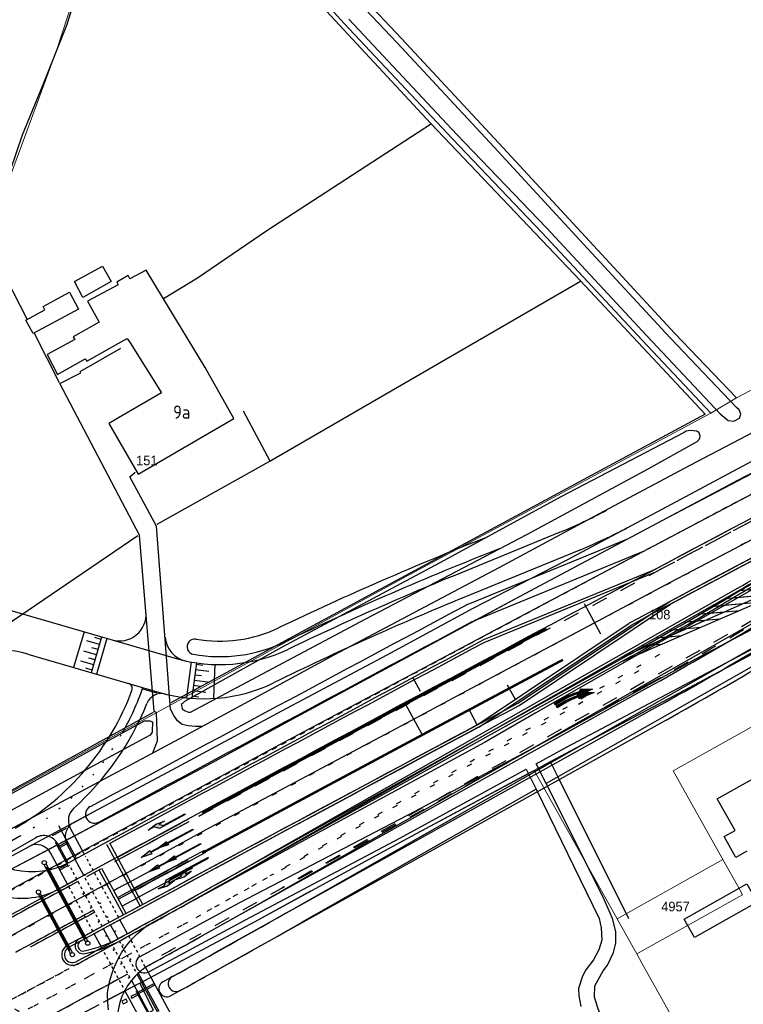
# Model space of a CAD drawing. Header units: metres. Extents: x 233874 to 239264, y 443832 to 448222.
# Tile 94 of 195: x 235767 to 235903, y 445650 to 445835. Entities that reach past the tile are written whole.
import ezdxf
from ezdxf.enums import TextEntityAlignment as Align

# ---------------------------------------------------------------- set-up
doc = ezdxf.new("R2010")
doc.units = ezdxf.units.M
doc.header["$MEASUREMENT"] = 0
for name, pattern in [('DGN3', [54.868356, 36.578904, -18.289452]), ('LIJN05-05', [1, 0.5, -0.5]), ('LIJN1-1', [2, 1, -1]), ('LIJN1-3', [4, 1, -3]), ('LIJNFPAD', [3, 0.3, -2.7])]:
    doc.linetypes.add(name, pattern=pattern)
for name, color, linetype in [('BIJGEBOUW', 4, 'Continuous'), ('DAKRAND', 4, 'Continuous'), ('DAKRAND-BYG', 4, 'Continuous'), ('Goud-kadastrale grenzen', 13, 'Continuous'), ('Goud-markering', 7, 'Continuous'), ('Goud-ontwerp', 2, 'Continuous'), ('Goud-ontwerp-water', 131, 'Continuous'), ('Goud-opstellengtesdef', 30, 'Continuous'), ('HOOFDGEBOUW', 4, 'Continuous'), ('HUISNUMMER', 253, 'Continuous'), ('INSTEEKSLOOT', 153, 'Continuous'), ('KANTVERH', 253, 'Continuous'), ('KANTWATER', 153, 'Continuous'), ('RASTER', 253, 'Continuous'), ('VRI-lantaarns', 162, 'Continuous')]:
    doc.layers.add(name, color=color, linetype=linetype)
for name, color, linetype, lineweight in [('G01 kadestrale perceelsgrens', 73, 'Continuous', 0), ('G02 kadestrale sectiegrens', 73, 'DGN3', 30), ('Z01 perceelnummer', 73, 'Continuous', 13)]:
    doc.layers.add(name, color=color, linetype=linetype, lineweight=lineweight)
doc.layers.add('Goud-hulp', color=210, linetype='Continuous', plot=False)
doc.styles.get("Standard").update_dxf_attribs({"font": 'iso.shx'})
doc.styles.add('Styledgn001', font='dgn001.shx')
doc.linetypes.add('HAAIETAND50-R', pattern='A,0,-0.25,[122,wocad.shx,S=0.1,R=180,X=0,Y=0],-0.75', length=1)

# ---------------------------------------------------------------- blocks, each defined once
blk = doc.blocks.new('*U37')
at = {"layer": 'VRI-lantaarns', "color": 0}
for points in [[(0.35, 0.2), (13.05, 0.2)], [(0.35, -0.2), (13.05, -0.2)]]:
    blk.add_lwpolyline(points, dxfattribs=at)
at = {"layer": 'VRI-lantaarns', "color": 0, "linetype": 'LIJN1-1', "ltscale": 0.9, "const_width": 0.4}
blk.add_lwpolyline([(0.9, 0), (12.49, 0)], dxfattribs=at)
at = {"layer": 'VRI-lantaarns', "color": 0}
for centre in [(0, 0), (13.39, 0)]:
    blk.add_circle(centre, 0.4, dxfattribs=at)
blk = doc.blocks.new('pl75-08')
at = {"const_width": 0.2}
blk.add_lwpolyline([(7.08, -0.6), (4.7, -0.35), (5.11, -0.1, 0.070526), (1.44, 0.27), (0.1, 0.24), (0.1, 0.44), (1.86, 0.44, -0.043128), (5.19, -0.01), (5.71, 0.27)], format="xyb", close=True, dxfattribs=at)
blk.add_lwpolyline([(7.5, -0.75), (4.39, -0.42), (4.85, -0.14, 0.065796), (1.45, 0.17), (0, 0.14), (0, 0.54), (1.86, 0.54, -0.042689), (5.17, 0.1), (5.72, 0.38)], format="xyb", close=True)
for points in [[(6.71, -0.4), (6.65, -0.55), (5.74, 0.21), (4.79, -0.29)], [(5.22, 0.12), (5.22, 0.06), (5.18, 0.1)], [(5.15, -0.03), (5.22, -0.2), (5.08, -0.04), (5.05, -0.21)], [(7.5, -0.75), (7.14, -0.52), (7.02, -0.7)]]:
    blk.add_solid(points)
blk = doc.blocks.new('RD_7-5m')
blk.add_hatch(color=0).paths.add_polyline_path([(5.45, -0.375), (5.45, -0.075), (0, -0.075), (0, 0.075), (5.45, 0.075), (5.45, 0.375), (7.5, 0)])
at = {"color": 0}
blk.add_lwpolyline([(5.45, -0.375), (5.45, -0.075), (0, -0.075), (0, 0.075), (5.45, 0.075), (5.45, 0.375), (7.5, 0)], close=True, dxfattribs=at)
blk = doc.blocks.new('LA_7-5m')
blk.add_hatch(color=0).paths.add_polyline_path([(7.5, 0.375), (5.7, 0.675), (4, 0.375), (5.2, 0.375), (4.6, -0.225), (0, -0.225), (0, -0.375), (5.45, -0.375), (6.2, 0.375)])
at = {"color": 0}
blk.add_lwpolyline([(7.5, 0.375), (5.7, 0.675), (4, 0.375), (5.2, 0.375), (4.6, -0.225), (0, -0.225), (0, -0.375), (5.45, -0.375), (6.2, 0.375)], close=True, dxfattribs=at)
blk = doc.blocks.new('A$C1532452F')
at = {"layer": 'G01 kadestrale perceelsgrens'}
for p, q in [((235901.833, 445763.855), (236000, 445815.613)), ((235896.99, 445761.004), (235901.833, 445763.855)), ((235879.367, 445665.903), (235863.752, 445693.792)), ((235879.367, 445665.903), (235899.288, 445677.052)), ((235902.02, 445672.164), (235899.288, 445677.052)), ((235902.996, 445670.418), (235902.02, 445672.164)), ((235883.08, 445659.272), (235902.996, 445670.418)), ((235882.103, 445661.017), (235879.367, 445665.903)), ((235883.08, 445659.272), (235882.103, 445661.017)), ((235884.057, 445657.527), (235883.08, 445659.272)), ((235903.471, 445622.852), (235884.057, 445657.527))]:
    blk.add_line(p, q, dxfattribs=at)
at = {"layer": 'G01 kadestrale perceelsgrens', "flags": 128}
for points in [[(235901.833, 445763.855), (235890.226, 445775.97), (235873.44, 445794.143), (235857.156, 445811.802), (235838.808, 445831.49), (235824.863, 445846.307), (235809.325, 445862.898), (235801.208, 445871.76), (235796.304, 445877.054), (235792.577, 445880.805)], [(235751.591, 445766.332), (235750.536, 445767.209), (235760.626, 445793.446), (235773.912, 445829.24), (235779.283, 445845.805), (235784.121, 445866.792), (235786.482, 445878.912)], [(235786.482, 445878.912), (235788.364, 445877.277), (235791.174, 445874.128), (235800.386, 445864.577), (235813.851, 445849.954), (235828.048, 445834.309), (235848.385, 445812.589), (235865.212, 445795.007), (235884.1, 445774.755), (235896.99, 445761.004)], [(235493.668, 445526.335), (235602.85, 445586.802), (235743.465, 445663.715), (235799.961, 445693.516), (235877.225, 445735.166), (235991.175, 445794.84), (236000, 445799.425)], [(235710.033, 445659.616), (235735.573, 445673.5), (235839.467, 445730.165), (235896.99, 445761.004)], [(235899.288, 445677.052), (235889.959, 445693.742), (235934.55, 445718.689)]]:
    blk.add_lwpolyline(points, dxfattribs=at)
at = {"layer": 'G02 kadestrale sectiegrens'}
for p, q in [((235862.676, 445693.213), (235863.752, 445693.792)), ((235863.752, 445693.792), (235864.568, 445694.231)), ((235749.559, 445632.754), (235782.714, 445650.188))]:
    blk.add_line(p, q, dxfattribs=at)
at = {"layer": 'G02 kadestrale sectiegrens', "flags": 128}
for points in [[(235864.568, 445694.231), (235866.835, 445695.451), (235895.825, 445710.918), (235925.223, 445726.627)], [(235789.57, 445653.777), (235811.281, 445665.362), (235834.086, 445677.866), (235841.65, 445681.901), (235862.676, 445693.213)], [(235782.714, 445650.188), (235789.515, 445653.748), (235789.57, 445653.777)]]:
    blk.add_lwpolyline(points, dxfattribs=at)
at = {"layer": 'Z01 perceelnummer', "linetype": 'Continuous', "lineweight": 13, "style": 'Styledgn001'}
for s, p in [('151', (235790.886, 445752.101)), ('108', (235887.403, 445723.105)), ('4957', (235890.367, 445668.183))]:
    blk.add_text(s, height=1.8, dxfattribs=at).set_placement(p, align=Align.MIDDLE_CENTER)
blk = doc.blocks.new('*U55')
at = {"layer": 'VRI-lantaarns', "color": 0}
for points in [[(0.35, 0.2), (16.88, 0.2)], [(0.35, -0.2), (16.88, -0.2)]]:
    blk.add_lwpolyline(points, dxfattribs=at)
at = {"layer": 'VRI-lantaarns', "color": 0, "linetype": 'LIJN1-1', "ltscale": 0.9, "const_width": 0.4}
blk.add_lwpolyline([(0.9, 0), (16.32, 0)], dxfattribs=at)
at = {"layer": 'VRI-lantaarns', "color": 0}
for centre in [(0, 0), (17.22, 0)]:
    blk.add_circle(centre, 0.4, dxfattribs=at)
blk = doc.blocks.new('RA_7-5m')
blk.add_hatch(color=0).paths.add_polyline_path([(7.5, -0.375), (5.7, -0.675), (4, -0.375), (5.2, -0.375), (4.6, 0.225), (0, 0.225), (0, 0.375), (5.45, 0.375), (6.2, -0.375)])
at = {"color": 0}
blk.add_lwpolyline([(7.5, -0.375), (5.7, -0.675), (4, -0.375), (5.2, -0.375), (4.6, 0.225), (0, 0.225), (0, 0.375), (5.45, 0.375), (6.2, -0.375)], close=True, dxfattribs=at)

msp = doc.modelspace()

# ---------------------------------------------------------------- hatches: boundary and pattern name
at = {"layer": 'Goud-hulp', "linetype": 'Continuous'}
h = msp.add_hatch(dxfattribs=at)
h.set_pattern_fill('ANSI31', color=256, scale=10, angle=140)
edge = h.paths.add_edge_path()
edge.add_line((235880.014, 445714.967), (235908.913, 445727.786))
edge.add_arc((235510.188, 446417.879), 797, 300.01866, 302.267072)
edge.add_line((235935.68, 445743.96), (235957.001, 445757.422))
edge.add_line((235957.001, 445757.422), (235931.113, 445744.811))
edge.add_arc((235510.188, 446417.879), 793.85, 299.602075, 302.021131, ccw=False)
edge.add_line((235902.329, 445727.644), (235880.014, 445714.967))
at = {"layer": 'Goud-markering', "linetype": 'Continuous'}
h = msp.add_hatch(dxfattribs=at)
h.set_pattern_fill('ANSI31', color=251, scale=10, angle=140)
edge = h.paths.add_edge_path()
edge.add_line((235880.387, 445714.323), (235905.746, 445725.309))
edge.add_arc((235495.832, 446408.815), 797, 300.952114, 302.267072)
edge.add_line((235921.324, 445734.896), (235957.001, 445757.422))
edge.add_line((235957.001, 445757.422), (235931.173, 445744.84))
edge.add_line((235931.173, 445744.84), (235919.642, 445737.56))
edge.add_arc((235495.832, 446408.815), 793.85, 299.103546, 302.267072, ccw=False)
edge.add_line((235881.952, 445715.194), (235880.387, 445714.323))

# ---------------------------------------------------------------- linework, layer by layer
at = {"layer": 'BIJGEBOUW', "color": 13}
for points in [[(235786.98, 445650.75), (235786.19, 445650.36), (235786.43, 445649.88), (235787.22, 445650.27), (235786.98, 445650.75)], [(235788.04, 445650.96), (235789.46, 445651.71), (235789.31, 445651.98), (235787.89, 445651.24), (235788.04, 445650.96)]]:
    msp.add_lwpolyline(points, dxfattribs=at)
at = {"layer": 'DAKRAND'}
for p, q in [((235801.84, 445769.58), (235794.03, 445782.49)), ((235787.74, 445774.23), (235793.67, 445764.84)), ((235793.67, 445764.84), (235787.07, 445761))]:
    msp.add_line(p, q, dxfattribs=at)
for points in [[(235794.03, 445782.49), (235790.76, 445787.9), (235787.72, 445786.3), (235787.38, 445786.91), (235785.23, 445785.67), (235785.51, 445785.16), (235779.73, 445782.09), (235781.91, 445778.14), (235777.05, 445775.33), (235777.33, 445774.88), (235772.14, 445772.02), (235774.05, 445768.28), (235779.3, 445771.22), (235779.61, 445770.78), (235785.48, 445774.09)], [(235785.48, 445774.09), (235787.21, 445775.07), (235787.74, 445774.23)], [(235787.07, 445761), (235783.75, 445759.07), (235789.24, 445749.52), (235807.28, 445759.97), (235801.84, 445769.58)]]:
    msp.add_lwpolyline(points, dxfattribs=at)
at = {"layer": 'DAKRAND-BYG'}
for points in [[(235777.29, 445785.74), (235782.55, 445788.67), (235784.18, 445785.75), (235778.85, 445782.77), (235777.29, 445785.74)], [(235778.03, 445780.58), (235769.51, 445775.96), (235768.14, 445778.48), (235771.71, 445780.42), (235771.36, 445781.06), (235776.32, 445783.74), (235778.03, 445780.58)], [(235892.02, 445665.83), (235903.8, 445672.47), (235905.75, 445669.02), (235893.96, 445662.38), (235892.02, 445665.83)]]:
    msp.add_lwpolyline(points, dxfattribs=at)
at = {"layer": 'Goud-hulp', "linetype": 'Continuous'}
for p, q in [((235902.082, 445728.079), (235813.013, 445677.477)), ((235902.329, 445727.644), (235813.26, 445677.042)), ((235880.014, 445714.967), (235908.913, 445727.786)), ((235905.614, 445721.862), (235816.545, 445671.26)), ((235853.078, 445702.362), (235881.679, 445721.515)), ((235853.336, 445701.933), (235881.936, 445721.086)), ((235907.59, 445718.384), (235818.521, 445667.782)), ((235909.072, 445715.776), (235866.026, 445691.32)), ((235864.129, 445690.243), (235820.003, 445665.174)), ((235777.103, 445683.963), (235780.88, 445685.98)), ((235776.063, 445675.866), (235773.686, 445680.265)), ((235779.03, 445674.058), (235775.877, 445679.89)), ((235764.78, 445677.38), (235768.724, 445679.486)), ((235775.95, 445672.395), (235772.776, 445678.267)), ((235786.472, 445666.598), (235781.907, 445675.043)), ((235787, 445666.884), (235782.435, 445675.329)), ((235785.482, 445662.121), (235784.07, 445664.733)), ((235782.411, 445660.443), (235780.99, 445663.07)), ((235794.6, 445645.253), (235789.071, 445655.481)), ((235791.521, 445643.589), (235786.745, 445652.424)), ((235790.538, 445652.769), (235788.998, 445651.937)), ((235790.68, 445652.505), (235789.141, 445651.673)), ((235788.998, 445651.937), (235791.376, 445647.538))]:
    msp.add_line(p, q, dxfattribs=at)
at = {"layer": 'Goud-hulp', "linetype": 'LIJN1-1', "ltscale": 3}
msp.add_line((235905.367, 445722.297), (235816.298, 445671.695), dxfattribs=at)
at = {"layer": 'Goud-hulp', "linetype": 'LIJN1-3'}
msp.add_line((235887.354, 445715.6), (235814.779, 445674.368), dxfattribs=at)
at = {"layer": 'Goud-hulp'}
for p, q in [((235842.619, 445700.683), (235839.694, 445706.093)), ((235853.071, 445702.361), (235851.656, 445705.007))]:
    msp.add_line(p, q, dxfattribs=at)
at = {"layer": 'Goud-hulp', "linetype": 'HAAIETAND50-R', "ltscale": 0.75}
msp.add_line((235773.154, 445681.57), (235775.758, 445682.961), dxfattribs=at)
at = {"layer": 'Goud-hulp', "linetype": 'LIJNFPAD'}
msp.add_line((235788.998, 445651.937), (235776.063, 445675.866), dxfattribs=at)
at = {"layer": 'Goud-hulp', "linetype": 'LIJN05-05'}
for p, q in [((235783.832, 445665.173), (235779.267, 445673.618)), ((235780.753, 445663.51), (235776.188, 445671.955)), ((235788.825, 445655.937), (235785.72, 445661.681)), ((235786.463, 445652.947), (235782.648, 445660.003))]:
    msp.add_line(p, q, dxfattribs=at)
at = {"layer": 'Goud-hulp', "linetype": 'Continuous'}
msp.add_lwpolyline([(235880.014, 445714.967), (235908.913, 445727.786, 0.0098109), (235935.68, 445743.96), (235957.001, 445757.422), (235931.113, 445744.811, -0.0105555), (235902.329, 445727.644), (235880.014, 445714.967)], format="xyb", dxfattribs=at)
at = {"layer": 'Goud-hulp', "linetype": 'LIJN1-3', "const_width": 0.45, "flags": 128}
msp.add_lwpolyline([(235869.192, 445714.614, 0.0010773), (235801.312, 445678.261)], format="xyb", dxfattribs=at)
at = {"layer": 'Goud-hulp', "linetype": 'Continuous'}
for centre, radius, start, end in [((244271.834, 429943.471), 17876.775, 117.7382094, 118.4654292), ((244271.834, 429943.471), 17870.125, 117.8099505, 118.0023245), ((244271.834, 429943.471), 17869.625, 117.8098713, 118.0022432), ((235510.188, 446417.879), 793.35, 299.602075, 302.023039), ((235510.188, 446417.879), 793.85, 299.602075, 302.021131), ((244271.834, 429943.471), 17866.675, 118.1121416, 118.3930629), ((244271.834, 429943.471), 17866.175, 118.1120618, 118.3930629), ((235778.517, 445681.316), 3, 118.10942, 208.39306), ((235770.137, 445676.84), 3, 28.39306, 118.10942), ((244271.834, 429943.471), 17871.55, 118.3045709, 118.3526644), ((234825.314, 447415.996), 1999.5, 298.439646, 299.602075), ((234825.314, 447415.996), 2000, 298.440841, 299.602075), ((244271.834, 429943.471), 17870.05, 118.3045709, 118.3526644), ((244271.834, 429943.471), 17869.75, 118.3045686, 118.3526634), ((244271.834, 429943.471), 17880.075, 118.3698303, 118.3754382), ((244271.834, 429943.471), 17879.775, 118.3698303, 118.3754382), ((244271.834, 429943.471), 17868.25, 118.3045686, 118.3526634), ((234825.314, 447415.996), 2006.65, 298.784804, 299.602075), ((234825.314, 447415.996), 2010.65, 298.799041, 299.602075), ((244271.834, 429943.471), 17870.125, 118.3786349, 118.4192957), ((234825.314, 447415.996), 2013.65, 298.799041, 299.602075), ((235776.865, 445659.136), 2, 118.39306, 298.39306), ((235776.865, 445659.136), 1.5, 118.39306, 298.39306), ((235797.336, 445646.782), 12, 118.7848, 208.60166), ((235794.645, 445652.719), 1.5, 118.79904, 298.79904)]:
    msp.add_arc(centre, radius, start, end, dxfattribs=at)
at = {"layer": 'Goud-hulp', "linetype": 'LIJN1-1', "ltscale": 3}
msp.add_arc((244271.834, 429943.471), 17876.275, 117.7382094, 118.4654292, dxfattribs=at)
at = {"layer": 'Goud-hulp', "linetype": 'LIJN1-1'}
for centre, radius, start, end in [((244271.834, 429943.471), 17880.775, 117.7767641, 118.4654292), ((244271.834, 429943.471), 17870.125, 118.4192957, 118.4654174), ((234825.314, 447415.996), 2000, 297.754249, 298.381242)]:
    msp.add_arc(centre, radius, start, end, dxfattribs=at)
at = {"layer": 'Goud-hulp', "linetype": 'LIJN1-3'}
for centre, radius, start, end in [((244271.834, 429943.471), 17873.2, 117.7382094, 118.3526713), ((234825.314, 447415.996), 2003.075, 295.461581, 299.602075), ((244271.834, 429943.471), 17873.2, 118.3786374, 118.4654292)]:
    msp.add_arc(centre, radius, start, end, dxfattribs=at)
at = {"layer": 'Goud-hulp', "linetype": 'HAAIETAND50-R'}
msp.add_arc((234825.314, 447415.996), 2006.15, 298.100336, 298.597775, dxfattribs=at)
at = {"layer": 'Goud-markering', "linetype": 'Continuous'}
for p, q in [((235886.301, 445730.936), (235854.44, 445717.882)), ((235780.472, 445712.192), (235782.426, 445718.914)), ((235782.287, 445718.434), (235781.086, 445718.783)), ((235782.008, 445717.474), (235779.607, 445718.172)), ((235781.449, 445715.553), (235779.049, 445716.251)), ((235781.728, 445716.514), (235780.528, 445716.863)), ((235780.891, 445713.633), (235778.49, 445714.331)), ((235781.17, 445714.593), (235779.97, 445714.942)), ((235800.207, 445714.029), (235799.371, 445707.469)), ((235800.174, 445713.773), (235801.414, 445713.616)), ((235780.611, 445712.673), (235779.411, 445713.022)), ((235799.921, 445711.789), (235801.161, 445711.632)), ((235800.048, 445712.781), (235802.528, 445712.466)), ((235799.669, 445709.805), (235800.909, 445709.648)), ((235799.795, 445710.797), (235802.275, 445710.482)), ((235799.416, 445707.821), (235800.656, 445707.664)), ((235799.542, 445708.813), (235802.022, 445708.498)), ((235774.238, 445683.448), (235777.576, 445677.274)), ((235766.963, 445681.42), (235760.41, 445677.668)), ((235774.357, 445679.548), (235775.897, 445680.38)), ((235774.5, 445679.284), (235776.04, 445680.116)), ((235789.26, 445655.657), (235793.143, 445648.475)), ((235792.304, 445653.706), (235790.765, 445652.874)), ((235792.447, 445653.442), (235790.908, 445652.61))]:
    msp.add_line(p, q, dxfattribs=at)
at = {"layer": 'Goud-markering', "color": 251, "linetype": 'Continuous'}
for p, q in [((235860.645, 445706.402), (235889.186, 445725.505)), ((235880.387, 445714.323), (235905.746, 445725.309)), ((235881.952, 445715.194), (235798.092, 445668.512)), ((235790.145, 445668.59), (235783.916, 445680.114)), ((235789.617, 445668.304), (235783.388, 445679.829))]:
    msp.add_line(p, q, dxfattribs=at)
at = {"layer": 'Goud-markering', "color": 251, "linetype": 'LIJN1-3'}
msp.add_line((235883.448, 445712.508), (235799.588, 445665.825), dxfattribs=at)
at = {"layer": 'Goud-markering', "color": 251, "linetype": 'LIJN1-1', "ltscale": 3}
msp.add_line((235884.944, 445709.821), (235801.084, 445663.138), dxfattribs=at)
at = {"layer": 'Goud-markering', "linetype": 'HAAIETAND50-R', "ltscale": 0.75}
msp.add_line((235790.063, 445709.143), (235792.73, 445708.368), dxfattribs=at)
at = {"layer": 'Goud-markering', "linetype": 'LIJNFPAD'}
msp.add_line((235790.765, 445652.874), (235777.993, 445676.501), dxfattribs=at)
at = {"layer": 'Goud-markering', "linetype": 'LIJN05-05'}
for p, q in [((235785.599, 445666.111), (235779.371, 445677.633)), ((235782.52, 445664.448), (235776.299, 445675.955)), ((235790.592, 445656.874), (235787.487, 445662.619)), ((235787.749, 445654.774), (235784.415, 445660.941))]:
    msp.add_line(p, q, dxfattribs=at)
at = {"layer": 'Goud-markering', "linetype": 'LIJN1-3', "const_width": 0.45}
msp.add_lwpolyline([(235866.089, 445720.439, 0.0010274), (235801.324, 445685.762)], format="xyb", dxfattribs=at)
at = {"layer": 'Goud-markering', "color": 251, "linetype": 'LIJN1-3', "const_width": 0.45}
msp.add_lwpolyline([(235869.192, 445714.614, 0.0010272), (235804.462, 445679.956)], format="xyb", dxfattribs=at)
at = {"layer": 'Goud-markering', "color": 251, "linetype": 'LIJN1-1', "ltscale": 3}
for centre, radius, start, end in [((244271.834, 429943.471), 17876.275, 117.6918267, 117.9750664), ((235495.832, 446408.815), 800, 299.103546, 302.267072), ((234825.314, 447415.996), 2006.15, 298.86311, 299.103546)]:
    msp.add_arc(centre, radius, start, end, dxfattribs=at)
at = {"layer": 'Goud-markering', "color": 251, "linetype": 'LIJN1-3'}
for centre, radius, start, end in [((244271.834, 429943.471), 17873.2, 117.7382094, 118.4654292), ((234825.314, 447415.996), 2003.075, 297.325696, 299.103546)]:
    msp.add_arc(centre, radius, start, end, dxfattribs=at)
at = {"layer": 'Goud-markering', "color": 251, "linetype": 'Continuous'}
for centre, radius, start, end in [((244271.834, 429943.471), 17870.125, 117.7826924, 117.9750664), ((235495.832, 446408.815), 793.85, 299.103546, 302.267072), ((244271.834, 429943.471), 17866.675, 118.0846338, 118.3846821), ((244271.834, 429943.471), 17870.125, 118.2930999, 118.3411935), ((244271.834, 429943.471), 17869.675, 118.2930974, 118.3411921), ((244271.834, 429943.471), 17870.125, 118.3690161, 118.4133316), ((244271.834, 429943.471), 17869.675, 118.3690155, 118.4133316), ((234825.314, 447415.996), 2000, 298.713188, 299.103546), ((235778.897, 445660.812), 1.5, 118.64908, 281.9845), ((235773.913, 445684.289), 25.5, 281.9845, 298.71319)]:
    msp.add_arc(centre, radius, start, end, dxfattribs=at)
at = {"layer": 'Goud-markering', "linetype": 'Continuous'}
for centre, radius, start, end in [((244271.834, 429943.471), 17879.725, 118.0848589, 118.3412126), ((244271.834, 429943.471), 17876.725, 118.2931368, 118.3412126), ((244271.834, 429943.471), 17876.275, 118.2931343, 118.3412113), ((244271.834, 429943.471), 17876.275, 118.3690243, 118.4133316), ((244271.834, 429943.471), 17876.725, 118.3690249, 118.3809333), ((235767.318, 445684.74), 15, 256.06052, 298.64908)]:
    msp.add_arc(centre, radius, start, end, dxfattribs=at)
at = {"layer": 'Goud-markering'}
msp.add_arc((235741.25, 445726.33), 51.75, 330.55927, 340.87999, dxfattribs=at)
at = {"layer": 'Goud-markering', "linetype": 'LIJNFPAD'}
msp.add_arc((235741.25, 445726.33), 51.75, 299.79346, 330.55927, dxfattribs=at)
at = {"layer": 'Goud-markering', "color": 251, "linetype": 'LIJN1-1'}
for centre, radius, start, end in [((244271.834, 429943.471), 17870.125, 118.4192957, 118.4654174), ((234825.314, 447415.996), 2000, 297.846934, 298.540232)]:
    msp.add_arc(centre, radius, start, end, dxfattribs=at)
at = {"layer": 'Goud-markering', "color": 251, "linetype": 'HAAIETAND50-R'}
msp.add_arc((234825.314, 447415.996), 2006.15, 297.997943, 298.654896, dxfattribs=at)
at = {"layer": 'Goud-markering', "linetype": 'LIJN1-3'}
msp.add_arc((235753.082, 445627.517), 25, 29.02948, 118.46543, dxfattribs=at)
at = {"layer": 'Goud-ontwerp', "linetype": 'Continuous'}
for p, q in [((235868.474, 445738.546), (235848.818, 445730.493)), ((235872.469, 445735.319), (235850.524, 445726.328)), ((235886.088, 445731.39), (235854.227, 445718.336)), ((235765.13, 445723.944), (235796.249, 445714.895)), ((235768.506, 445715.672), (235793.288, 445708.466)), ((235779.128, 445678.083), (235776.483, 445682.976)), ((235770.001, 445681.143), (235762.082, 445676.609)), ((235776.067, 445676.385), (235774.131, 445679.966)), ((235787.249, 445663.059), (235785.837, 445665.671)), ((235784.177, 445661.381), (235782.757, 445664.008)), ((235810.406, 445620.218), (235790.658, 445656.752)), ((235807.327, 445618.554), (235787.996, 445654.316))]:
    msp.add_line(p, q, dxfattribs=at)
at = {"layer": 'Goud-ontwerp', "color": 251, "linetype": 'Continuous'}
for p, q in [((235860.923, 445705.987), (235889.443, 445725.075)), ((235881.709, 445715.631), (235797.849, 445668.949)), ((235885.187, 445709.384), (235801.327, 445662.701))]:
    msp.add_line(p, q, dxfattribs=at)
at = {"layer": 'Goud-ontwerp', "color": 1, "linetype": 'Continuous'}
for p, q in [((235779.066, 445719.891), (235777.111, 445713.17)), ((235783.387, 445718.635), (235781.432, 445711.913)), ((235799.219, 445714.193), (235798.373, 445707.546)), ((235803.701, 445713.763), (235803.447, 445707.442))]:
    msp.add_line(p, q, dxfattribs=at)
at = {"layer": 'Goud-ontwerp', "color": 251, "linetype": 'Continuous'}
for centre, radius, start, end in [((244271.834, 429943.471), 17876.775, 117.6918267, 117.9749866), ((244271.834, 429943.471), 17869.625, 117.7826055, 117.9749849), ((235495.832, 446408.815), 793.35, 299.103546, 302.267072), ((235495.832, 446408.815), 800.5, 299.103546, 302.267072), ((244271.834, 429943.471), 17866.175, 118.0845538, 118.3846821), ((234825.314, 447415.996), 1999.5, 298.713188, 299.103546), ((235778.897, 445660.812), 1, 118.64908, 281.9845), ((235773.913, 445684.289), 25, 281.9845, 298.71319), ((234825.314, 447415.996), 2006.65, 298.784804, 299.103546), ((235797.336, 445646.782), 12, 118.7848, 208.60166)]:
    msp.add_arc(centre, radius, start, end, dxfattribs=at)
at = {"layer": 'Goud-ontwerp', "linetype": 'Continuous'}
for centre, radius, start, end in [((235830.561, 445831.08), 100, 292.2794, 297.94166), ((235834.556, 445827.854), 100, 292.2794, 297.89988), ((236076.292, 445175.285), 600, 112.279396, 115.544767), ((236076.292, 445175.285), 595.5, 112.279396, 116.043424), ((235785.743, 445723.157), 5, 253.78654, 4.8094), ((235799.308, 445719.274), 5, 184.42035, 257.7184), ((244271.834, 429943.471), 17880.225, 118.0847777, 118.3678289), ((235762.922, 445696.467), 20, 73.78654, 128.28891), ((235804.626, 445743.701), 30, 253.78654, 295.54477), ((235787.16, 445709.206), 1, 339.545, 73.78654), ((235801.665, 445737.273), 30, 253.78654, 296.04342), ((235741.25, 445726.33), 50, 299.79346, 339.545), ((235793.672, 445705.255), 3, 75.98376, 158.0985), ((235741.25, 445726.33), 53.5, 312.09036, 338.0985), ((235779.122, 445684.402), 3, 132.09036, 208.39306), ((235769.272, 445689.757), 15, 216.48758, 298.36783), ((235771.492, 445678.54), 3, 28.39306, 119.79346)]:
    msp.add_arc(centre, radius, start, end, dxfattribs=at)
at = {"layer": 'Goud-ontwerp-water', "linetype": 'Continuous'}
for p, q in [((235881.165, 445737.261), (235851.586, 445725.142)), ((235884.595, 445735.1), (235852.992, 445722.152))]:
    msp.add_line(p, q, dxfattribs=at)
at = {"layer": 'Goud-ontwerp-water', "color": 251, "linetype": 'Continuous'}
for p, q in [((235887.132, 445705.889), (235803.272, 445659.206)), ((235888.591, 445703.268), (235804.732, 445656.585))]:
    msp.add_line(p, q, dxfattribs=at)
at = {"layer": 'Goud-ontwerp-water', "linetype": 'Continuous'}
for centre, radius, start, end in [((236076.292, 445175.285), 604.4, 111.485372, 115.544767), ((236076.292, 445175.285), 601.5, 111.35985, 115.544767), ((244271.834, 429943.471), 17887.525, 118.0852164, 118.3412126), ((235855.377, 445715.889), 10, 112.2794, 118.08522), ((244271.834, 429943.471), 17884.225, 118.0857528, 118.3412126), ((235856.783, 445712.899), 10, 112.2794, 118.08575), ((235804.626, 445743.701), 25.6, 259.94375, 295.54477), ((235799.902, 445717.067), 1.45, 79.94375, 259.94375), ((235804.626, 445743.701), 28.5, 259.94375, 295.54477), ((235780.983, 445685.54), 1.65, 118.39306, 298.39306)]:
    msp.add_arc(centre, radius, start, end, dxfattribs=at)
at = {"layer": 'Goud-ontwerp-water', "color": 251, "linetype": 'Continuous'}
for centre, radius, start, end in [((235495.832, 446408.815), 804.5, 299.103546, 302.267072), ((235495.832, 446408.815), 807.5, 299.103546, 302.267072), ((234825.314, 447415.996), 2010.65, 298.855949, 299.103546), ((234825.314, 447415.996), 2013.65, 298.855949, 299.103546), ((235796.396, 445653.683), 1.5, 118.79904, 298.79904)]:
    msp.add_arc(centre, radius, start, end, dxfattribs=at)
at = {"layer": 'Goud-opstellengtesdef'}
for p, q in [((235876.337, 445719.431), (235873.241, 445725.159)), ((235842.365, 445708.648), (235840.95, 445711.294)), ((235860.319, 445707.005), (235858.786, 445709.842))]:
    msp.add_line(p, q, dxfattribs=at)
at = {"layer": 'HOOFDGEBOUW'}
msp.add_lwpolyline([(235903.78, 445678.58), (235901.73, 445677.42), (235899.52, 445681.36), (235901.57, 445682.52), (235898.24, 445688.46), (235922.58, 445702.14)], dxfattribs=at)
at = {"layer": 'INSTEEKSLOOT'}
for points in [[(235828.93, 445835.12), (235849.23, 445813.44), (235866.07, 445795.84), (235885, 445775.55), (235898.75, 445760.89), (235900.27, 445759.65), (235901.37, 445759.52), (235902.44, 445760.05), (235902.66, 445760.8), (235902.32, 445761.61), (235901.88, 445762.07), (235889.35, 445775.15), (235873.07, 445792.77), (235856.25, 445811.02), (235837.91, 445830.7), (235823.96, 445845.51)], [(235797.35, 445706.4), (235797.52, 445705.39), (235798.12, 445704.98), (235798.71, 445704.76), (235799.11, 445704.75), (235832.12, 445722.33), (235862.37, 445738.17), (235885.22, 445750.53), (235894.46, 445755.67), (235894.98, 445756.21), (235894.99, 445756.71), (235894.85, 445757.27), (235894.36, 445757.63), (235893.76, 445757.7), (235893.16, 445757.71), (235892.4, 445757.63), (235892, 445757.39), (235868.8, 445745.24), (235846.81, 445733.27), (235816.24, 445716.89), (235799.08, 445707.41), (235797.96, 445706.74), (235797.55, 445706.29)], [(235740.68, 445675.98), (235790.45, 445703.15), (235790.9, 445703.14), (235791.46, 445703.13), (235791.95, 445702.92), (235791.94, 445702.36), (235791.92, 445701.76), (235791.91, 445700.96), (235791.49, 445700.42), (235789.66, 445699.41), (235762.85, 445684.95)]]:
    msp.add_lwpolyline(points, dxfattribs=at)
at = {"layer": 'KANTVERH', "color": 13}
msp.add_line((235783.51, 445650.61), (235789.52, 445653.75), dxfattribs=at)
at = {"layer": 'KANTVERH'}
msp.add_line((235783.48, 445651.6), (235783.49, 445651.95), dxfattribs=at)
for points in [[(235792.02, 445697.1), (235792.87, 445699.39), (235792.7, 445704.71), (235792.3, 445704.86), (235789.51, 445738.02), (235774.49, 445766.6), (235778.45, 445768.56), (235778.35, 445768.82), (235785.98, 445773.22)], [(235764.78, 445677.38), (235780.88, 445685.98), (235796.62, 445694.38), (235816.27, 445705.01), (235836.12, 445715.52), (235852.32, 445724.32), (235869.88, 445733.34), (235886.94, 445742.41), (235902.98, 445751.01), (235920.19, 445760.19)], [(235757.19, 445678.46), (235783.64, 445692.58), (235797.91, 445700.22), (235812.43, 445708.05), (235826.14, 445715.51), (235841.22, 445723.53), (235857.21, 445731.98), (235876.91, 445742.55), (235893.11, 445751.19), (235906.41, 445758.2)], [(235801.21, 445702.05), (235800.06, 445702.08), (235798.65, 445702.16), (235797.56, 445702.43), (235796.67, 445703.11), (235795.99, 445704.13), (235795.37, 445705.34), (235792.71, 445739.75), (235787.72, 445749.04), (235788.69, 445749.93)]]:
    msp.add_lwpolyline(points, dxfattribs=at)
at = {"layer": 'KANTVERH', "color": 13}
for points in [[(235742.21, 445650.13), (235748.43, 445653.49), (235760.98, 445660.32), (235772.35, 445666.57), (235782.71, 445672.15), (235793.38, 445677.92), (235802.87, 445683.11), (235814.9, 445689.5), (235828.71, 445696.84), (235838.87, 445702.27), (235851.05, 445708.76), (235862.68, 445715), (235874.86, 445721.44), (235889.44, 445729.22), (235900.35, 445734.93), (235910.55, 445740.31), (235919.95, 445745.35)], [(235927.96, 445740.65), (235915.07, 445733.69), (235864.11, 445704.64), (235854.4, 445699.04), (235790.77, 445664.48)], [(235783.49, 445651.95), (235783.66, 445653.08), (235783.91, 445654.2), (235784.22, 445655.3), (235784.6, 445656.38), (235785.05, 445657.44), (235785.56, 445658.46), (235786.13, 445659.46), (235786.77, 445660.41), (235787.46, 445661.32), (235788.21, 445662.19), (235789.02, 445663), (235789.87, 445663.77), (235790.77, 445664.48)], [(235784.76, 445644.79), (235792.17, 445648.67), (235789.57, 445653.78)], [(235783.68, 445648.77), (235783.54, 445650.18), (235783.48, 445651.6)]]:
    msp.add_lwpolyline(points, dxfattribs=at)
at = {"layer": 'KANTWATER'}
for points in [[(235707.25, 445644.03), (235741.68, 445662.78), (235776.35, 445680.97), (235803, 445695.19), (235832.36, 445711.1), (235860.18, 445726.09), (235902.22, 445748.47), (235936.17, 445766.08), (235967.95, 445782.89), (236007.74, 445803.37), (236043.86, 445822.29)], [(235714.97, 445644.1), (235757.43, 445667.22), (235817.55, 445699.56), (235869.94, 445727.37), (235910.35, 445748.79), (235946.28, 445767.35), (235991.52, 445791.56), (236043.74, 445818.37)], [(235878.57, 445634.37), (235880.99, 445635.27), (235876.88, 445645.94), (235875.7, 445649.3), (235875.15, 445651.13), (235875.17, 445653.28), (235876.11, 445654.98), (235876.77, 445656.1), (235877.59, 445657.17), (235878.7, 445659.55), (235879.15, 445661.3), (235879.13, 445663.52), (235878.54, 445665.95), (235876.75, 445669.94), (235866.026, 445691.32)], [(235864.129, 445690.243), (235875.98, 445665.96), (235876.38, 445664.19), (235876.52, 445661.85), (235875.92, 445660.04), (235874.92, 445658.18), (235873.47, 445656.29), (235872.88, 445655.07), (235872.13, 445652.75), (235872.21, 445651.37), (235872.53, 445649.36)]]:
    msp.add_lwpolyline(points, dxfattribs=at)
at = {"layer": 'KANTWATER', "color": 13}
for points in [[(235789.48, 445658.71), (235808.41, 445668.94), (235841.5, 445686.17), (235867.95, 445700.39), (235894.21, 445714.77), (235922.54, 445729.7), (235960.41, 445749.72), (236015.28, 445778.62), (236056.97, 445800.91)], [(235864.16, 445695.04), (235869.86, 445698.14), (235918.69, 445723.92), (235926.1, 445727.61)], [(235866.026, 445691.32), (235864.16, 445695.04)], [(235791.28, 445655.9), (235809.43, 445665.71), (235838.52, 445681.07), (235862.29, 445694.01)], [(235862.29, 445694.01), (235864.129, 445690.243)], [(235789.48, 445658.71), (235789.22, 445658.46), (235789.02, 445658.17), (235788.88, 445657.84), (235788.82, 445657.49), (235788.83, 445657.13), (235788.92, 445656.79), (235789.08, 445656.47), (235789.3, 445656.19), (235789.58, 445655.96), (235789.9, 445655.8), (235790.25, 445655.72), (235790.6, 445655.7), (235790.95, 445655.76), (235791.28, 445655.9)]]:
    msp.add_lwpolyline(points, dxfattribs=at)
at = {"layer": 'RASTER'}
for p, q in [((235760.68, 445793.6), (235768.36, 445778.6)), ((235769.66, 445776.04), (235774.39, 445766.8)), ((235809.02, 445761.43), (235814.06, 445752.04)), ((235868.221, 445692.568), (235881.54, 445665.93))]:
    msp.add_line(p, q, dxfattribs=at)
at = {"layer": 'RASTER', "color": 13}
msp.add_line((235866.83, 445695.35), (235868.221, 445692.568), dxfattribs=at)
at = {"layer": 'RASTER'}
for points in [[(235712.18, 445662.06), (235698.55, 445687.9), (235706.31, 445698.2), (235708.47, 445700.76), (235717.76, 445712.07), (235726.62, 445722.09), (235734.52, 445730.03), (235746.28, 445752.27), (235753.14, 445765.04), (235750.54, 445767.21), (235760.63, 445793.45), (235767.51, 445813.34), (235771.23, 445822.53), (235775.81, 445834), (235779.87, 445846.79)], [(235814, 445848.2), (235844.32, 445815.51), (235872.51, 445785.87), (235895.94, 445760.8), (235873.8, 445748.89), (235834.85, 445727.89), (235795.4, 445706.5)], [(235844.47, 445815.45), (235813.46, 445795.27), (235800.42, 445786.4), (235794.03, 445782.49)], [(235792.82, 445740.1), (235813.9, 445751.89), (235872.51, 445785.82)], [(235702.76, 445679.28), (235729.85, 445697.5), (235761.04, 445718.88), (235789.21, 445737.98)], [(235712.17, 445661.81), (235764.11, 445689.33), (235792.15, 445704.77)]]:
    msp.add_lwpolyline(points, dxfattribs=at)
at = {"layer": 'RASTER', "color": 13}
for points in [[(235864.57, 445694.23), (235866.83, 445695.45), (235895.83, 445710.92), (235925.22, 445726.63)], [(235789.57, 445653.78), (235811.28, 445665.36), (235834.09, 445677.87), (235841.65, 445681.9), (235862.68, 445693.21)]]:
    msp.add_lwpolyline(points, dxfattribs=at)

# ---------------------------------------------------------------- block references
at = {"layer": 'Goud-hulp', "linetype": 'Continuous', "rotation": 29.60207483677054}
msp.add_blockref('pl75-08', (235867.855, 445706.003), dxfattribs=at)
at = {"layer": 'Goud-hulp'}
for name, p, rotation in [('RD_7-5m', (235796.427, 445680.997), 208.3165942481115), ('RD_7-5m', (235797.888, 445678.291), 208.3165942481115), ('LA_7-5m', (235799.452, 445675.385), 208.3165934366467), ('*U37', (235776.865, 445659.136), 118.3930629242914)]:
    msp.add_blockref(name, p, dxfattribs=dict(at, rotation=rotation))
at = {"layer": 'Goud-kadastrale grenzen', "linetype": 'Continuous'}
msp.add_blockref('A$C1532452F', (0, 0), dxfattribs=at)
at = {"layer": 'Goud-markering', "color": 251, "linetype": 'Continuous', "rotation": 29.1035457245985}
msp.add_blockref('pl75-08', (235868.15, 445705.466), dxfattribs=at)
at = {"layer": 'Goud-markering', "rotation": 208.3930629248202}
msp.add_blockref('RA_7-5m', (235797.902, 445685.803), dxfattribs=at)
at = {"layer": 'Goud-markering', "color": 251}
for name, p, rotation in [('RD_7-5m', (235799.572, 445682.703), 208.3165942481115), ('RD_7-5m', (235801.032, 445679.997), 208.3165942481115), ('LA_7-5m', (235802.597, 445677.091), 208.3165934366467)]:
    msp.add_blockref(name, p, dxfattribs=dict(at, rotation=rotation))
at = {"layer": 'VRI-lantaarns', "rotation": 118.3930629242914}
msp.add_blockref('*U55', (235779.775, 445661.292), dxfattribs=at)

# ---------------------------------------------------------------- texts
at = {"layer": 'HUISNUMMER'}
msp.add_text('9a', height=2.5, dxfattribs=at).set_placement((235795.83, 445759.95))

doc.saveas('drawing.dxf')
